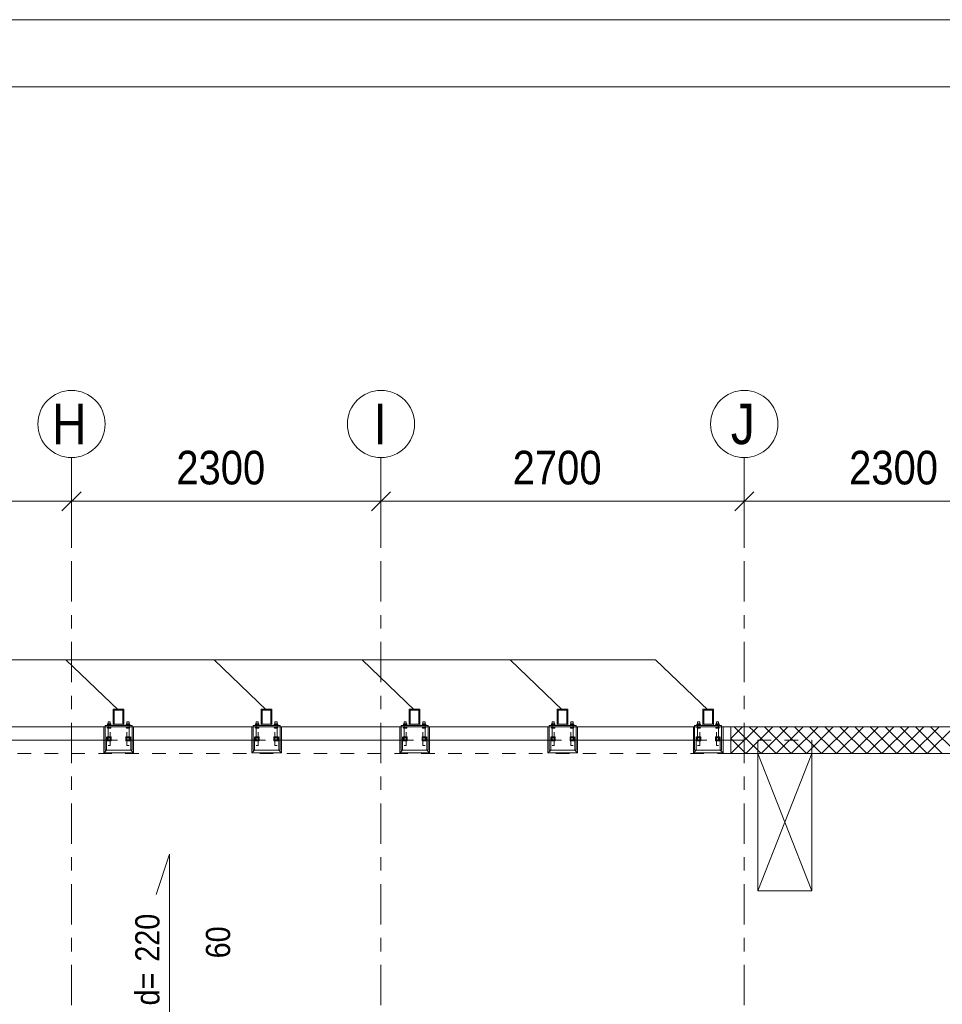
# Model space of a CAD drawing. Header units: millimetres. Extents: x -923 to -82, y -1402 to -808.
# Tile 71 of 109: x -639 to -571, y -881 to -808. Entities that reach past the tile are written whole.
import ezdxf

# ---------------------------------------------------------------- set-up
doc = ezdxf.new("R2010")
doc.units = ezdxf.units.MM
for name, pattern in [('XKITLINE00', [0]), ('XKITLINE01', [4, 1, -1, 1, -1]), ('XKITLINE03', [6, 3, -1, 1, -1])]:
    doc.linetypes.add(name, pattern=pattern)
for name, color, linetype, lineweight in [('Grafisch object', 3, 'Continuous', 0), ('Offset', 4, 'Continuous', 0), ('Onderdeel', 2, 'Continuous', 0), ('Onderdeel label', 2, 'Continuous', 0), ('Stramien', 4, 'Continuous', 0), ('Tekening kader', 3, 'Continuous', 0)]:
    doc.layers.add(name, color=color, linetype=linetype, lineweight=lineweight)
doc.styles.add('ARIAL', font='arial.ttf')

msp = doc.modelspace()

# ---------------------------------------------------------------- hatches: boundary and pattern name
at = {"layer": 'Onderdeel'}
h = msp.add_hatch(color=256, dxfattribs=at)
h.paths.add_polyline_path([(-631.416, -860.213), (-632.216, -860.213), (-632.216, -859.013), (-631.416, -859.013)], flags=17)
h.paths.add_polyline_path([(-632.136, -860.133), (-631.496, -860.133), (-631.496, -859.093), (-632.136, -859.093)])
h = msp.add_hatch(color=256, dxfattribs=at)
h.paths.add_polyline_path([(-620.416, -860.213), (-621.216, -860.213), (-621.216, -859.013), (-620.416, -859.013)], flags=17)
h.paths.add_polyline_path([(-621.136, -860.133), (-620.496, -860.133), (-620.496, -859.093), (-621.136, -859.093)])
h = msp.add_hatch(color=256, dxfattribs=at)
h.paths.add_polyline_path([(-609.416, -860.213), (-610.216, -860.213), (-610.216, -859.013), (-609.416, -859.013)], flags=17)
h.paths.add_polyline_path([(-610.136, -860.133), (-609.496, -860.133), (-609.496, -859.093), (-610.136, -859.093)])
h = msp.add_hatch(color=256, dxfattribs=at)
h.paths.add_polyline_path([(-598.416, -860.213), (-599.216, -860.213), (-599.216, -859.013), (-598.416, -859.013)], flags=17)
h.paths.add_polyline_path([(-599.136, -860.133), (-598.496, -860.133), (-598.496, -859.093), (-599.136, -859.093)])
h = msp.add_hatch(color=256, dxfattribs=at)
h.paths.add_polyline_path([(-587.606, -860.213), (-588.406, -860.213), (-588.406, -859.013), (-587.606, -859.013)], flags=17)
h.paths.add_polyline_path([(-588.326, -860.133), (-587.686, -860.133), (-587.686, -859.093), (-588.326, -859.093)])

# ---------------------------------------------------------------- linework, layer by layer
at = {"layer": 'Grafisch object', "linetype": 'XKITLINE00', "lineweight": 0}
for p, q in [((-699.319, -855.34), (-591.914, -855.34)), ((-635.724, -855.34), (-631.816, -859.093)), ((-624.724, -855.34), (-620.816, -859.093)), ((-613.724, -855.34), (-609.816, -859.093)), ((-602.724, -855.34), (-598.816, -859.093)), ((-591.914, -855.34), (-588.006, -859.093)), ((-580.305, -862.314), (-584.305, -872.517)), ((-580.305, -862.314), (-584.305, -862.314)), ((-584.305, -862.314), (-584.305, -872.517)), ((-584.304, -862.314), (-580.305, -872.517)), ((-580.305, -872.517), (-580.305, -862.314)), ((-584.305, -872.517), (-580.305, -872.517))]:
    msp.add_line(p, q, dxfattribs=at)
at = {"layer": 'Offset', "linetype": 'XKITLINE00', "lineweight": 0}
for p, q in [((-635.315, -846.554), (-635.315, -841.054)), ((-635.315, -846.554), (-635.315, -841.054)), ((-612.315, -846.554), (-612.315, -841.054)), ((-612.315, -846.554), (-612.315, -841.054)), ((-585.315, -846.554), (-585.315, -841.054)), ((-585.315, -846.554), (-585.315, -841.054)), ((-634.608, -842.847), (-636.022, -844.261)), ((-634.608, -842.847), (-636.022, -844.261)), ((-611.608, -842.847), (-613.022, -844.261)), ((-611.608, -842.847), (-613.022, -844.261)), ((-584.608, -842.847), (-586.022, -844.261)), ((-584.608, -842.847), (-586.022, -844.261)), ((-662.315, -843.554), (-635.315, -843.554)), ((-635.315, -843.554), (-612.315, -843.554)), ((-612.315, -843.554), (-585.315, -843.554)), ((-585.315, -843.554), (-562.315, -843.554))]:
    msp.add_line(p, q, dxfattribs=at)
at = {"layer": 'Offset'}
for p in [(-635.315, -843.554), (-635.315, -843.554), (-612.315, -843.554), (-612.315, -843.554), (-585.315, -843.554), (-585.315, -843.554)]:
    msp.add_point(p, dxfattribs=at)
at = {"layer": 'Onderdeel', "linetype": 'XKITLINE00', "lineweight": 0}
for p, q in [((-632.216, -860.213), (-632.216, -859.013)), ((-632.216, -859.013), (-631.416, -859.013)), ((-631.496, -859.093), (-632.136, -859.093)), ((-632.136, -859.093), (-632.136, -860.133)), ((-631.496, -860.133), (-631.496, -859.093)), ((-631.416, -859.013), (-631.416, -860.213)), ((-621.216, -860.213), (-621.216, -859.013)), ((-621.216, -859.013), (-620.416, -859.013)), ((-620.496, -859.093), (-621.136, -859.093)), ((-621.136, -859.093), (-621.136, -860.133)), ((-620.496, -860.133), (-620.496, -859.093)), ((-620.416, -859.013), (-620.416, -860.213)), ((-610.216, -860.213), (-610.216, -859.013)), ((-610.216, -859.013), (-609.416, -859.013)), ((-609.496, -859.093), (-610.136, -859.093)), ((-610.136, -859.093), (-610.136, -860.133)), ((-609.496, -860.133), (-609.496, -859.093)), ((-609.416, -859.013), (-609.416, -860.213)), ((-599.216, -860.213), (-599.216, -859.013)), ((-599.216, -859.013), (-598.416, -859.013)), ((-598.496, -859.093), (-599.136, -859.093)), ((-599.136, -859.093), (-599.136, -860.133)), ((-598.496, -860.133), (-598.496, -859.093)), ((-598.416, -859.013), (-598.416, -860.213)), ((-588.406, -860.213), (-588.406, -859.013)), ((-588.406, -859.013), (-587.606, -859.013)), ((-587.686, -859.093), (-588.326, -859.093)), ((-588.326, -859.093), (-588.326, -860.133)), ((-587.686, -860.133), (-587.686, -859.093)), ((-587.606, -859.013), (-587.606, -860.213)), ((-641.816, -860.314), (-632.816, -860.314)), ((-632.904, -860.314), (-632.816, -860.314)), ((-632.904, -862.264), (-632.904, -860.314)), ((-632.816, -862.064), (-632.816, -860.214)), ((-632.816, -860.214), (-630.816, -860.214)), ((-632.666, -860.174), (-632.366, -860.174)), ((-632.666, -860.174), (-632.666, -860.214)), ((-632.636, -860.094), (-632.396, -860.094)), ((-632.636, -860.094), (-632.636, -860.174)), ((-632.596, -859.964), (-632.436, -859.964)), ((-632.596, -860.094), (-632.596, -859.964)), ((-632.436, -860.094), (-632.436, -859.964)), ((-632.396, -860.094), (-632.396, -860.174)), ((-632.366, -860.174), (-632.366, -860.214)), ((-631.416, -860.213), (-632.216, -860.213)), ((-632.136, -860.133), (-631.496, -860.133)), ((-631.266, -860.174), (-630.966, -860.174)), ((-631.266, -860.174), (-631.266, -860.214)), ((-631.236, -860.094), (-630.996, -860.094)), ((-631.236, -860.094), (-631.236, -860.174)), ((-631.196, -859.964), (-631.036, -859.964)), ((-631.196, -860.094), (-631.196, -859.964)), ((-631.036, -860.094), (-631.036, -859.964)), ((-630.996, -860.174), (-630.996, -860.094)), ((-630.966, -860.214), (-630.966, -860.174)), ((-630.816, -862.064), (-630.816, -860.214)), ((-630.816, -860.314), (-630.704, -860.314)), ((-630.816, -860.314), (-621.816, -860.314)), ((-630.704, -862.264), (-630.704, -860.314)), ((-621.904, -860.314), (-621.816, -860.314)), ((-621.904, -862.264), (-621.904, -860.314)), ((-621.816, -862.064), (-621.816, -860.214)), ((-621.816, -860.214), (-619.816, -860.214)), ((-621.666, -860.174), (-621.366, -860.174)), ((-621.666, -860.174), (-621.666, -860.214)), ((-621.636, -860.094), (-621.396, -860.094)), ((-621.636, -860.094), (-621.636, -860.174)), ((-621.596, -859.964), (-621.436, -859.964)), ((-621.596, -860.094), (-621.596, -859.964)), ((-621.436, -860.094), (-621.436, -859.964)), ((-621.396, -860.094), (-621.396, -860.174)), ((-621.366, -860.174), (-621.366, -860.214)), ((-620.416, -860.213), (-621.216, -860.213)), ((-621.136, -860.133), (-620.496, -860.133)), ((-620.266, -860.174), (-619.966, -860.174)), ((-620.266, -860.174), (-620.266, -860.214)), ((-620.236, -860.094), (-619.996, -860.094)), ((-620.236, -860.094), (-620.236, -860.174)), ((-620.196, -859.964), (-620.036, -859.964)), ((-620.196, -860.094), (-620.196, -859.964)), ((-620.036, -860.094), (-620.036, -859.964)), ((-619.996, -860.174), (-619.996, -860.094)), ((-619.966, -860.214), (-619.966, -860.174)), ((-619.816, -862.064), (-619.816, -860.214)), ((-619.816, -860.314), (-610.816, -860.314)), ((-619.816, -860.314), (-619.704, -860.314)), ((-619.704, -862.264), (-619.704, -860.314)), ((-610.904, -860.314), (-610.816, -860.314)), ((-610.904, -862.264), (-610.904, -860.314)), ((-610.816, -862.064), (-610.816, -860.214)), ((-610.816, -860.214), (-608.816, -860.214)), ((-610.666, -860.174), (-610.366, -860.174)), ((-610.666, -860.174), (-610.666, -860.214)), ((-610.636, -860.094), (-610.396, -860.094)), ((-610.636, -860.094), (-610.636, -860.174)), ((-610.596, -859.964), (-610.436, -859.964)), ((-610.596, -860.094), (-610.596, -859.964)), ((-610.436, -860.094), (-610.436, -859.964)), ((-610.396, -860.094), (-610.396, -860.174)), ((-610.366, -860.174), (-610.366, -860.214)), ((-609.416, -860.213), (-610.216, -860.213)), ((-610.136, -860.133), (-609.496, -860.133)), ((-609.266, -860.174), (-608.966, -860.174)), ((-609.266, -860.174), (-609.266, -860.214)), ((-609.236, -860.094), (-608.996, -860.094)), ((-609.236, -860.094), (-609.236, -860.174)), ((-609.196, -859.964), (-609.036, -859.964)), ((-609.196, -860.094), (-609.196, -859.964)), ((-609.036, -860.094), (-609.036, -859.964)), ((-608.996, -860.174), (-608.996, -860.094)), ((-608.966, -860.214), (-608.966, -860.174)), ((-608.816, -862.064), (-608.816, -860.214)), ((-608.816, -860.314), (-599.816, -860.314)), ((-608.816, -860.314), (-608.704, -860.314)), ((-608.704, -862.264), (-608.704, -860.314)), ((-599.904, -860.314), (-599.816, -860.314)), ((-599.904, -862.264), (-599.904, -860.314)), ((-599.816, -862.064), (-599.816, -860.214)), ((-599.816, -860.214), (-597.816, -860.214)), ((-599.666, -860.174), (-599.366, -860.174)), ((-599.666, -860.174), (-599.666, -860.214)), ((-599.636, -860.094), (-599.396, -860.094)), ((-599.636, -860.094), (-599.636, -860.174)), ((-599.596, -859.964), (-599.436, -859.964)), ((-599.596, -860.094), (-599.596, -859.964)), ((-599.436, -860.094), (-599.436, -859.964)), ((-599.396, -860.094), (-599.396, -860.174)), ((-599.366, -860.174), (-599.366, -860.214)), ((-598.416, -860.213), (-599.216, -860.213)), ((-599.136, -860.133), (-598.496, -860.133)), ((-598.266, -860.174), (-597.966, -860.174)), ((-598.266, -860.174), (-598.266, -860.214)), ((-598.236, -860.094), (-597.996, -860.094)), ((-598.236, -860.094), (-598.236, -860.174)), ((-598.196, -859.964), (-598.036, -859.964)), ((-598.196, -860.094), (-598.196, -859.964)), ((-598.036, -860.094), (-598.036, -859.964)), ((-597.996, -860.174), (-597.996, -860.094)), ((-597.966, -860.214), (-597.966, -860.174)), ((-597.816, -862.064), (-597.816, -860.214)), ((-597.816, -860.314), (-589.006, -860.314)), ((-597.816, -860.314), (-597.704, -860.314)), ((-597.704, -862.264), (-597.704, -860.314)), ((-589.095, -860.314), (-589.006, -860.314)), ((-589.095, -862.264), (-589.095, -860.314)), ((-589.006, -862.064), (-589.006, -860.214)), ((-589.006, -860.214), (-587.006, -860.214)), ((-588.856, -860.174), (-588.556, -860.174)), ((-588.856, -860.174), (-588.856, -860.214)), ((-588.826, -860.094), (-588.586, -860.094)), ((-588.826, -860.094), (-588.826, -860.174)), ((-588.786, -859.964), (-588.626, -859.964)), ((-588.786, -860.094), (-588.786, -859.964)), ((-588.626, -860.094), (-588.626, -859.964)), ((-588.586, -860.094), (-588.586, -860.174)), ((-588.556, -860.174), (-588.556, -860.214)), ((-587.606, -860.213), (-588.406, -860.213)), ((-588.326, -860.133), (-587.686, -860.133)), ((-587.456, -860.174), (-587.156, -860.174)), ((-587.456, -860.174), (-587.456, -860.214)), ((-587.426, -860.094), (-587.186, -860.094)), ((-587.426, -860.094), (-587.426, -860.174)), ((-587.386, -859.964), (-587.226, -859.964)), ((-587.386, -860.094), (-587.386, -859.964)), ((-587.226, -860.094), (-587.226, -859.964)), ((-587.186, -860.174), (-587.186, -860.094)), ((-587.156, -860.214), (-587.156, -860.174)), ((-587.006, -862.064), (-587.006, -860.214)), ((-587.006, -860.314), (-586.314, -860.314)), ((-587.006, -860.314), (-586.895, -860.314)), ((-586.895, -862.264), (-586.895, -860.314)), ((-586.314, -862.314), (-584.314, -860.314)), ((-586.314, -861.191), (-585.437, -860.314)), ((-586.314, -862.314), (-586.314, -860.314)), ((-516.316, -860.314), (-586.314, -860.314)), ((-585.192, -861.191), (-586.069, -860.314)), ((-585.192, -862.314), (-583.192, -860.314)), ((-584.63, -860.63), (-584.947, -860.314)), ((-582.947, -862.314), (-584.63, -860.63)), ((-584.069, -862.314), (-582.069, -860.314)), ((-581.824, -862.314), (-583.824, -860.314)), ((-582.947, -862.314), (-580.947, -860.314)), ((-580.702, -862.314), (-582.702, -860.314)), ((-581.824, -862.314), (-579.824, -860.314)), ((-579.579, -862.314), (-581.579, -860.314)), ((-580.702, -862.314), (-578.702, -860.314)), ((-578.456, -862.314), (-580.456, -860.314)), ((-579.579, -862.314), (-577.579, -860.314)), ((-577.334, -862.314), (-579.334, -860.314)), ((-578.456, -862.314), (-576.456, -860.314)), ((-576.211, -862.314), (-578.211, -860.314)), ((-577.334, -862.314), (-575.334, -860.314)), ((-575.089, -862.314), (-577.089, -860.314)), ((-576.211, -862.314), (-574.211, -860.314)), ((-573.966, -862.314), (-575.966, -860.314)), ((-575.089, -862.314), (-573.089, -860.314)), ((-572.844, -862.314), (-574.844, -860.314)), ((-573.966, -862.314), (-571.966, -860.314)), ((-571.721, -862.314), (-573.721, -860.314)), ((-572.844, -862.314), (-570.844, -860.314)), ((-570.599, -862.314), (-572.599, -860.314)), ((-571.721, -862.314), (-569.721, -860.314)), ((-569.476, -862.314), (-571.476, -860.314)), ((-641.704, -861.314), (-632.904, -861.314)), ((-641.704, -861.315), (-632.904, -861.316)), ((-632.666, -861.062), (-632.366, -861.062)), ((-632.666, -861.062), (-632.666, -861.362)), ((-632.666, -861.362), (-632.366, -861.362)), ((-632.636, -861.074), (-632.396, -861.074)), ((-632.636, -861.074), (-632.636, -861.351)), ((-632.636, -861.351), (-632.396, -861.351)), ((-632.596, -861.132), (-632.436, -861.132)), ((-632.596, -861.132), (-632.596, -861.292)), ((-632.596, -861.292), (-632.436, -861.292)), ((-632.436, -861.292), (-632.436, -861.132)), ((-632.396, -861.351), (-632.396, -861.074)), ((-632.366, -861.362), (-632.366, -861.062)), ((-630.966, -861.062), (-631.266, -861.062)), ((-631.266, -861.062), (-631.266, -861.362)), ((-631.266, -861.362), (-630.966, -861.362)), ((-630.996, -861.074), (-631.236, -861.074)), ((-631.236, -861.074), (-631.236, -861.351)), ((-631.236, -861.351), (-630.996, -861.351)), ((-631.036, -861.132), (-631.196, -861.132)), ((-631.196, -861.132), (-631.196, -861.292)), ((-631.196, -861.292), (-631.036, -861.292)), ((-631.036, -861.292), (-631.036, -861.132)), ((-630.996, -861.351), (-630.996, -861.074)), ((-630.966, -861.362), (-630.966, -861.062)), ((-630.704, -861.314), (-621.904, -861.314)), ((-630.704, -861.316), (-621.904, -861.316)), ((-621.666, -861.062), (-621.366, -861.062)), ((-621.666, -861.062), (-621.666, -861.362)), ((-621.666, -861.362), (-621.366, -861.362)), ((-621.636, -861.074), (-621.396, -861.074)), ((-621.636, -861.074), (-621.636, -861.351)), ((-621.636, -861.351), (-621.396, -861.351)), ((-621.596, -861.132), (-621.436, -861.132)), ((-621.596, -861.132), (-621.596, -861.292)), ((-621.596, -861.292), (-621.436, -861.292)), ((-621.436, -861.292), (-621.436, -861.132)), ((-621.396, -861.351), (-621.396, -861.074)), ((-621.366, -861.362), (-621.366, -861.062)), ((-619.966, -861.062), (-620.266, -861.062)), ((-620.266, -861.062), (-620.266, -861.362)), ((-620.266, -861.362), (-619.966, -861.362)), ((-619.996, -861.074), (-620.236, -861.074)), ((-620.236, -861.074), (-620.236, -861.351)), ((-620.236, -861.351), (-619.996, -861.351)), ((-620.036, -861.132), (-620.196, -861.132)), ((-620.196, -861.132), (-620.196, -861.292)), ((-620.196, -861.292), (-620.036, -861.292)), ((-620.036, -861.292), (-620.036, -861.132)), ((-619.996, -861.351), (-619.996, -861.074)), ((-619.966, -861.362), (-619.966, -861.062)), ((-619.704, -861.314), (-610.904, -861.314)), ((-619.704, -861.316), (-610.904, -861.317)), ((-610.666, -861.062), (-610.366, -861.062)), ((-610.666, -861.062), (-610.666, -861.362)), ((-610.666, -861.362), (-610.366, -861.362)), ((-610.636, -861.074), (-610.396, -861.074)), ((-610.636, -861.074), (-610.636, -861.351)), ((-610.636, -861.351), (-610.396, -861.351)), ((-610.596, -861.132), (-610.436, -861.132)), ((-610.596, -861.132), (-610.596, -861.292)), ((-610.596, -861.292), (-610.436, -861.292)), ((-610.436, -861.292), (-610.436, -861.132)), ((-610.396, -861.351), (-610.396, -861.074)), ((-610.366, -861.362), (-610.366, -861.062)), ((-608.966, -861.062), (-609.266, -861.062)), ((-609.266, -861.062), (-609.266, -861.362)), ((-609.266, -861.362), (-608.966, -861.362)), ((-608.996, -861.074), (-609.236, -861.074)), ((-609.236, -861.074), (-609.236, -861.351)), ((-609.236, -861.351), (-608.996, -861.351)), ((-609.036, -861.132), (-609.196, -861.132)), ((-609.196, -861.132), (-609.196, -861.292)), ((-609.196, -861.292), (-609.036, -861.292)), ((-609.036, -861.292), (-609.036, -861.132)), ((-608.996, -861.351), (-608.996, -861.074)), ((-608.966, -861.362), (-608.966, -861.062)), ((-608.704, -861.314), (-599.904, -861.314)), ((-608.704, -861.317), (-599.904, -861.317)), ((-599.666, -861.062), (-599.366, -861.062)), ((-599.666, -861.062), (-599.666, -861.362)), ((-599.666, -861.362), (-599.366, -861.362)), ((-599.636, -861.074), (-599.396, -861.074)), ((-599.636, -861.074), (-599.636, -861.351)), ((-599.636, -861.351), (-599.396, -861.351)), ((-599.596, -861.132), (-599.436, -861.132)), ((-599.596, -861.132), (-599.596, -861.292)), ((-599.596, -861.292), (-599.436, -861.292)), ((-599.436, -861.292), (-599.436, -861.132)), ((-599.396, -861.351), (-599.396, -861.074)), ((-599.366, -861.362), (-599.366, -861.062)), ((-597.966, -861.062), (-598.266, -861.062)), ((-598.266, -861.062), (-598.266, -861.362)), ((-598.266, -861.362), (-597.966, -861.362)), ((-597.996, -861.074), (-598.236, -861.074)), ((-598.236, -861.074), (-598.236, -861.351)), ((-598.236, -861.351), (-597.996, -861.351)), ((-598.036, -861.132), (-598.196, -861.132)), ((-598.196, -861.132), (-598.196, -861.292)), ((-598.196, -861.292), (-598.036, -861.292)), ((-598.036, -861.292), (-598.036, -861.132)), ((-597.996, -861.351), (-597.996, -861.074)), ((-597.966, -861.362), (-597.966, -861.062)), ((-597.704, -861.314), (-589.095, -861.314)), ((-597.704, -861.317), (-589.095, -861.318)), ((-588.856, -861.062), (-588.556, -861.062)), ((-588.856, -861.062), (-588.856, -861.362)), ((-588.856, -861.362), (-588.556, -861.362)), ((-588.826, -861.074), (-588.586, -861.074)), ((-588.826, -861.074), (-588.826, -861.351)), ((-588.826, -861.351), (-588.586, -861.351)), ((-588.786, -861.132), (-588.626, -861.132)), ((-588.786, -861.132), (-588.786, -861.292)), ((-588.786, -861.292), (-588.626, -861.292)), ((-588.626, -861.292), (-588.626, -861.132)), ((-588.586, -861.351), (-588.586, -861.074)), ((-588.556, -861.362), (-588.556, -861.062)), ((-587.156, -861.062), (-587.456, -861.062)), ((-587.456, -861.062), (-587.456, -861.362)), ((-587.456, -861.362), (-587.156, -861.362)), ((-587.186, -861.074), (-587.426, -861.074)), ((-587.426, -861.074), (-587.426, -861.351)), ((-587.426, -861.351), (-587.186, -861.351)), ((-587.226, -861.132), (-587.386, -861.132)), ((-587.386, -861.132), (-587.386, -861.292)), ((-587.386, -861.292), (-587.226, -861.292)), ((-587.226, -861.292), (-587.226, -861.132)), ((-587.186, -861.351), (-587.186, -861.074)), ((-587.156, -861.362), (-587.156, -861.062)), ((-586.895, -861.314), (-586.314, -861.314)), ((-586.895, -861.318), (-586.314, -861.318)), ((-585.753, -861.752), (-586.314, -861.191)), ((-584.069, -862.314), (-585.192, -861.191)), ((-632.904, -862.264), (-632.704, -862.064)), ((-632.816, -862.064), (-630.816, -862.064)), ((-630.904, -862.064), (-630.704, -862.264)), ((-621.904, -862.264), (-621.704, -862.064)), ((-621.816, -862.064), (-619.816, -862.064)), ((-619.904, -862.064), (-619.704, -862.264)), ((-610.904, -862.264), (-610.704, -862.064)), ((-610.816, -862.064), (-608.816, -862.064)), ((-608.904, -862.064), (-608.704, -862.264)), ((-599.904, -862.264), (-599.704, -862.064)), ((-599.816, -862.064), (-597.816, -862.064)), ((-597.904, -862.064), (-597.704, -862.264)), ((-589.095, -862.264), (-588.895, -862.064)), ((-589.006, -862.064), (-587.006, -862.064)), ((-587.095, -862.064), (-586.895, -862.264)), ((-585.192, -862.314), (-585.753, -861.752)), ((-630.704, -862.264), (-632.904, -862.264)), ((-619.704, -862.264), (-621.904, -862.264)), ((-608.704, -862.264), (-610.904, -862.264)), ((-597.704, -862.264), (-599.904, -862.264)), ((-586.895, -862.264), (-589.095, -862.264)), ((-586.314, -862.314), (-586.314, -862.314)), ((-586.314, -862.314), (-586.314, -862.314)), ((-586.314, -862.314), (-586.314, -862.314)), ((-586.314, -862.314), (-516.316, -862.314)), ((-584.305, -872.517), (-584.314, -862.314)), ((-580.305, -872.517), (-580.305, -862.314)), ((-584.305, -872.517), (-580.305, -872.517))]:
    msp.add_line(p, q, dxfattribs=at)
at = {"layer": 'Onderdeel', "linetype": 'XKITLINE01', "lineweight": 0}
for p, q in [((-468.814, -860.314), (-860.814, -860.314)), ((-632.816, -860.314), (-632.816, -860.214)), ((-632.816, -860.214), (-630.816, -860.214)), ((-632.816, -860.214), (-630.816, -860.214)), ((-632.816, -860.314), (-630.816, -860.314)), ((-632.816, -860.314), (-630.816, -860.314)), ((-632.816, -860.314), (-630.816, -860.314)), ((-632.816, -860.314), (-630.816, -860.314)), ((-632.704, -862.064), (-632.704, -860.314)), ((-632.666, -860.214), (-632.366, -860.214)), ((-632.666, -860.314), (-632.366, -860.314)), ((-632.666, -860.314), (-632.666, -860.354)), ((-632.666, -860.354), (-632.366, -860.354)), ((-632.636, -860.174), (-632.396, -860.174)), ((-632.636, -860.354), (-632.396, -860.354)), ((-632.636, -860.354), (-632.636, -860.434)), ((-632.636, -860.434), (-632.396, -860.434)), ((-632.596, -860.094), (-632.596, -861.714)), ((-632.436, -861.714), (-632.436, -860.094)), ((-632.396, -860.354), (-632.396, -860.434)), ((-632.366, -860.314), (-632.366, -860.354)), ((-631.266, -860.214), (-630.966, -860.214)), ((-630.966, -860.314), (-631.266, -860.314)), ((-631.266, -860.314), (-631.266, -860.354)), ((-630.966, -860.354), (-631.266, -860.354)), ((-631.236, -860.174), (-630.996, -860.174)), ((-630.996, -860.354), (-631.236, -860.354)), ((-631.236, -860.354), (-631.236, -860.434)), ((-630.996, -860.434), (-631.236, -860.434)), ((-631.196, -861.714), (-631.196, -860.094)), ((-631.036, -860.094), (-631.036, -861.714)), ((-630.996, -860.354), (-630.996, -860.434)), ((-630.966, -860.314), (-630.966, -860.354)), ((-630.904, -862.064), (-630.904, -860.314)), ((-630.816, -860.214), (-630.816, -860.314)), ((-621.816, -860.314), (-621.816, -860.214)), ((-621.816, -860.214), (-619.816, -860.214)), ((-621.816, -860.214), (-619.816, -860.214)), ((-621.816, -860.314), (-619.816, -860.314)), ((-621.816, -860.314), (-619.816, -860.314)), ((-621.816, -860.314), (-619.816, -860.314)), ((-621.816, -860.314), (-619.816, -860.314)), ((-621.704, -862.064), (-621.704, -860.314)), ((-621.666, -860.214), (-621.366, -860.214)), ((-621.666, -860.314), (-621.366, -860.314)), ((-621.666, -860.314), (-621.666, -860.354)), ((-621.666, -860.354), (-621.366, -860.354)), ((-621.636, -860.174), (-621.396, -860.174)), ((-621.636, -860.354), (-621.396, -860.354)), ((-621.636, -860.354), (-621.636, -860.434)), ((-621.636, -860.434), (-621.396, -860.434)), ((-621.596, -860.094), (-621.596, -861.714)), ((-621.436, -861.714), (-621.436, -860.094)), ((-621.396, -860.354), (-621.396, -860.434)), ((-621.366, -860.314), (-621.366, -860.354)), ((-620.266, -860.214), (-619.966, -860.214)), ((-619.966, -860.314), (-620.266, -860.314)), ((-620.266, -860.314), (-620.266, -860.354)), ((-619.966, -860.354), (-620.266, -860.354)), ((-620.236, -860.174), (-619.996, -860.174)), ((-619.996, -860.354), (-620.236, -860.354)), ((-620.236, -860.354), (-620.236, -860.434)), ((-619.996, -860.434), (-620.236, -860.434)), ((-620.196, -861.714), (-620.196, -860.094)), ((-620.036, -860.094), (-620.036, -861.714)), ((-619.996, -860.354), (-619.996, -860.434)), ((-619.966, -860.314), (-619.966, -860.354)), ((-619.904, -862.064), (-619.904, -860.314)), ((-619.816, -860.214), (-619.816, -860.314)), ((-610.816, -860.314), (-610.816, -860.214)), ((-610.816, -860.214), (-608.816, -860.214)), ((-610.816, -860.214), (-608.816, -860.214)), ((-610.816, -860.314), (-608.816, -860.314)), ((-610.816, -860.314), (-608.816, -860.314)), ((-610.816, -860.314), (-608.816, -860.314)), ((-610.816, -860.314), (-608.816, -860.314)), ((-610.704, -862.064), (-610.704, -860.314)), ((-610.666, -860.214), (-610.366, -860.214)), ((-610.666, -860.314), (-610.366, -860.314)), ((-610.666, -860.314), (-610.666, -860.354)), ((-610.666, -860.354), (-610.366, -860.354)), ((-610.636, -860.174), (-610.396, -860.174)), ((-610.636, -860.354), (-610.396, -860.354)), ((-610.636, -860.354), (-610.636, -860.434)), ((-610.636, -860.434), (-610.396, -860.434)), ((-610.596, -860.094), (-610.596, -861.714)), ((-610.436, -861.714), (-610.436, -860.094)), ((-610.396, -860.354), (-610.396, -860.434)), ((-610.366, -860.314), (-610.366, -860.354)), ((-609.266, -860.214), (-608.966, -860.214)), ((-608.966, -860.314), (-609.266, -860.314)), ((-609.266, -860.314), (-609.266, -860.354)), ((-608.966, -860.354), (-609.266, -860.354)), ((-609.236, -860.174), (-608.996, -860.174)), ((-608.996, -860.354), (-609.236, -860.354)), ((-609.236, -860.354), (-609.236, -860.434)), ((-608.996, -860.434), (-609.236, -860.434)), ((-609.196, -861.714), (-609.196, -860.094)), ((-609.036, -860.094), (-609.036, -861.714)), ((-608.996, -860.354), (-608.996, -860.434)), ((-608.966, -860.314), (-608.966, -860.354)), ((-608.904, -862.064), (-608.904, -860.314)), ((-608.816, -860.214), (-608.816, -860.314)), ((-599.816, -860.314), (-599.816, -860.214)), ((-599.816, -860.214), (-597.816, -860.214)), ((-599.816, -860.214), (-597.816, -860.214)), ((-599.816, -860.314), (-597.816, -860.314)), ((-599.816, -860.314), (-597.816, -860.314)), ((-599.816, -860.314), (-597.816, -860.314)), ((-599.816, -860.314), (-597.816, -860.314)), ((-599.704, -862.064), (-599.704, -860.314)), ((-599.666, -860.214), (-599.366, -860.214)), ((-599.666, -860.314), (-599.366, -860.314)), ((-599.666, -860.314), (-599.666, -860.354)), ((-599.666, -860.354), (-599.366, -860.354)), ((-599.636, -860.174), (-599.396, -860.174)), ((-599.636, -860.354), (-599.396, -860.354)), ((-599.636, -860.354), (-599.636, -860.434)), ((-599.636, -860.434), (-599.396, -860.434)), ((-599.596, -860.094), (-599.596, -861.714)), ((-599.436, -861.714), (-599.436, -860.094)), ((-599.396, -860.354), (-599.396, -860.434)), ((-599.366, -860.314), (-599.366, -860.354)), ((-598.266, -860.214), (-597.966, -860.214)), ((-597.966, -860.314), (-598.266, -860.314)), ((-598.266, -860.314), (-598.266, -860.354)), ((-597.966, -860.354), (-598.266, -860.354)), ((-598.236, -860.174), (-597.996, -860.174)), ((-597.996, -860.354), (-598.236, -860.354)), ((-598.236, -860.354), (-598.236, -860.434)), ((-597.996, -860.434), (-598.236, -860.434)), ((-598.196, -861.714), (-598.196, -860.094)), ((-598.036, -860.094), (-598.036, -861.714)), ((-597.996, -860.354), (-597.996, -860.434)), ((-597.966, -860.314), (-597.966, -860.354)), ((-597.904, -862.064), (-597.904, -860.314)), ((-597.816, -860.214), (-597.816, -860.314)), ((-589.006, -860.314), (-589.006, -860.214)), ((-589.006, -860.214), (-587.006, -860.214)), ((-589.006, -860.214), (-587.006, -860.214)), ((-589.006, -860.314), (-513.816, -860.314)), ((-589.006, -860.314), (-587.006, -860.314)), ((-589.006, -860.314), (-587.006, -860.314)), ((-589.006, -860.314), (-587.006, -860.314)), ((-588.895, -862.064), (-588.895, -860.314)), ((-588.856, -860.214), (-588.556, -860.214)), ((-588.856, -860.314), (-588.556, -860.314)), ((-588.856, -860.314), (-588.856, -860.354)), ((-588.856, -860.354), (-588.556, -860.354)), ((-588.826, -860.174), (-588.586, -860.174)), ((-588.826, -860.354), (-588.586, -860.354)), ((-588.826, -860.354), (-588.826, -860.434)), ((-588.826, -860.434), (-588.586, -860.434)), ((-588.786, -860.094), (-588.786, -861.714)), ((-588.626, -861.714), (-588.626, -860.094)), ((-588.586, -860.354), (-588.586, -860.434)), ((-588.556, -860.314), (-588.556, -860.354)), ((-587.456, -860.214), (-587.156, -860.214)), ((-587.156, -860.314), (-587.456, -860.314)), ((-587.456, -860.314), (-587.456, -860.354)), ((-587.156, -860.354), (-587.456, -860.354)), ((-587.426, -860.174), (-587.186, -860.174)), ((-587.186, -860.354), (-587.426, -860.354)), ((-587.426, -860.354), (-587.426, -860.434)), ((-587.186, -860.434), (-587.426, -860.434)), ((-587.386, -861.714), (-587.386, -860.094)), ((-587.226, -860.094), (-587.226, -861.714)), ((-587.186, -860.354), (-587.186, -860.434)), ((-587.156, -860.314), (-587.156, -860.354)), ((-587.095, -862.064), (-587.095, -860.314)), ((-587.006, -860.214), (-587.006, -860.314)), ((-632.904, -861.314), (-630.704, -861.314)), ((-632.904, -861.316), (-630.704, -861.316)), ((-632.366, -861.062), (-632.666, -861.062)), ((-632.666, -861.062), (-632.666, -861.362)), ((-632.666, -861.362), (-632.366, -861.362)), ((-632.396, -861.074), (-632.636, -861.074)), ((-632.636, -861.074), (-632.636, -861.351)), ((-632.636, -861.351), (-632.396, -861.351)), ((-632.396, -861.351), (-632.396, -861.074)), ((-632.366, -861.362), (-632.366, -861.062)), ((-630.966, -861.062), (-631.266, -861.062)), ((-631.266, -861.062), (-631.266, -861.362)), ((-631.266, -861.362), (-630.966, -861.362)), ((-630.996, -861.074), (-631.236, -861.074)), ((-631.236, -861.074), (-631.236, -861.351)), ((-631.236, -861.351), (-630.996, -861.351)), ((-630.996, -861.351), (-630.996, -861.074)), ((-630.966, -861.362), (-630.966, -861.062)), ((-621.904, -861.314), (-619.704, -861.314)), ((-621.904, -861.316), (-619.704, -861.316)), ((-621.366, -861.062), (-621.666, -861.062)), ((-621.666, -861.062), (-621.666, -861.362)), ((-621.666, -861.362), (-621.366, -861.362)), ((-621.396, -861.074), (-621.636, -861.074)), ((-621.636, -861.074), (-621.636, -861.351)), ((-621.636, -861.351), (-621.396, -861.351)), ((-621.396, -861.351), (-621.396, -861.074)), ((-621.366, -861.362), (-621.366, -861.062)), ((-619.966, -861.062), (-620.266, -861.062)), ((-620.266, -861.062), (-620.266, -861.362)), ((-620.266, -861.362), (-619.966, -861.362)), ((-619.996, -861.074), (-620.236, -861.074)), ((-620.236, -861.074), (-620.236, -861.351)), ((-620.236, -861.351), (-619.996, -861.351)), ((-619.996, -861.351), (-619.996, -861.074)), ((-619.966, -861.362), (-619.966, -861.062)), ((-610.904, -861.314), (-608.704, -861.314)), ((-610.904, -861.317), (-608.704, -861.317)), ((-610.366, -861.062), (-610.666, -861.062)), ((-610.666, -861.062), (-610.666, -861.362)), ((-610.666, -861.362), (-610.366, -861.362)), ((-610.396, -861.074), (-610.636, -861.074)), ((-610.636, -861.074), (-610.636, -861.351)), ((-610.636, -861.351), (-610.396, -861.351)), ((-610.396, -861.351), (-610.396, -861.074)), ((-610.366, -861.362), (-610.366, -861.062)), ((-608.966, -861.062), (-609.266, -861.062)), ((-609.266, -861.062), (-609.266, -861.362)), ((-609.266, -861.362), (-608.966, -861.362)), ((-608.996, -861.074), (-609.236, -861.074)), ((-609.236, -861.074), (-609.236, -861.351)), ((-609.236, -861.351), (-608.996, -861.351)), ((-608.996, -861.351), (-608.996, -861.074)), ((-608.966, -861.362), (-608.966, -861.062)), ((-599.904, -861.314), (-597.704, -861.314)), ((-599.904, -861.317), (-597.704, -861.317)), ((-599.366, -861.062), (-599.666, -861.062)), ((-599.666, -861.062), (-599.666, -861.362)), ((-599.666, -861.362), (-599.366, -861.362)), ((-599.396, -861.074), (-599.636, -861.074)), ((-599.636, -861.074), (-599.636, -861.351)), ((-599.636, -861.351), (-599.396, -861.351)), ((-599.396, -861.351), (-599.396, -861.074)), ((-599.366, -861.362), (-599.366, -861.062)), ((-597.966, -861.062), (-598.266, -861.062)), ((-598.266, -861.062), (-598.266, -861.362)), ((-598.266, -861.362), (-597.966, -861.362)), ((-597.996, -861.074), (-598.236, -861.074)), ((-598.236, -861.074), (-598.236, -861.351)), ((-598.236, -861.351), (-597.996, -861.351)), ((-597.996, -861.351), (-597.996, -861.074)), ((-597.966, -861.362), (-597.966, -861.062)), ((-589.095, -861.314), (-586.895, -861.314)), ((-589.095, -861.318), (-586.895, -861.318)), ((-588.556, -861.062), (-588.856, -861.062)), ((-588.856, -861.062), (-588.856, -861.362)), ((-588.856, -861.362), (-588.556, -861.362)), ((-588.586, -861.074), (-588.826, -861.074)), ((-588.826, -861.074), (-588.826, -861.351)), ((-588.826, -861.351), (-588.586, -861.351)), ((-588.586, -861.351), (-588.586, -861.074)), ((-588.556, -861.362), (-588.556, -861.062)), ((-587.156, -861.062), (-587.456, -861.062)), ((-587.456, -861.062), (-587.456, -861.362)), ((-587.456, -861.362), (-587.156, -861.362)), ((-587.186, -861.074), (-587.426, -861.074)), ((-587.426, -861.074), (-587.426, -861.351)), ((-587.426, -861.351), (-587.186, -861.351)), ((-587.186, -861.351), (-587.186, -861.074)), ((-587.156, -861.362), (-587.156, -861.062)), ((-586.314, -861.314), (-580.305, -861.314)), ((-586.314, -861.318), (-584.315, -861.318)), ((-584.314, -862.314), (-584.315, -861.318)), ((-580.305, -862.314), (-580.305, -861.313)), ((-632.704, -862.064), (-630.904, -862.064)), ((-632.596, -861.714), (-632.436, -861.714)), ((-631.036, -861.714), (-631.196, -861.714)), ((-621.704, -862.064), (-619.904, -862.064)), ((-621.596, -861.714), (-621.436, -861.714)), ((-620.036, -861.714), (-620.196, -861.714)), ((-610.704, -862.064), (-608.904, -862.064)), ((-610.596, -861.714), (-610.436, -861.714)), ((-609.036, -861.714), (-609.196, -861.714)), ((-599.704, -862.064), (-597.904, -862.064)), ((-599.596, -861.714), (-599.436, -861.714)), ((-598.036, -861.714), (-598.196, -861.714)), ((-588.895, -862.064), (-587.095, -862.064)), ((-588.786, -861.714), (-588.626, -861.714)), ((-587.226, -861.714), (-587.386, -861.714)), ((-715.316, -862.314), (-468.814, -862.314))]:
    msp.add_line(p, q, dxfattribs=at)
at = {"layer": 'Onderdeel label', "linetype": 'XKITLINE00', "lineweight": 0}
for p in [(-629.027, -872.782), (-628.024, -900.282)]:
    msp.add_line(p, (-628.027, -869.782), dxfattribs=at)
at = {"layer": 'Stramien', "linetype": 'XKITLINE03', "lineweight": 0}
for p, q in [((-635.315, -1103.014), (-635.315, -840.314)), ((-612.315, -1103.014), (-612.315, -840.314)), ((-585.315, -1103.014), (-585.315, -840.314)), ((-880.815, -860.314), (-445.815, -860.314))]:
    msp.add_line(p, q, dxfattribs=at)
at = {"layer": 'Stramien', "linetype": 'XKITLINE00', "lineweight": 0}
for centre in [(-635.315, -837.814), (-612.315, -837.814), (-585.315, -837.814)]:
    msp.add_circle(centre, 2.5, dxfattribs=at)
at = {"layer": 'Tekening kader', "linetype": 'XKITLINE00', "lineweight": 0}
for p, q in [((-81.667, -807.761), (-922.667, -807.761)), ((-86.667, -812.761), (-917.667, -812.761))]:
    msp.add_line(p, q, dxfattribs=at)

# ---------------------------------------------------------------- texts
at = {"layer": 'Offset', "style": 'ARIAL', "width": 0.85}
for s, p in [('2300', (-627.523, -842.304)), ('2700', (-602.523, -842.304)), ('2300', (-577.523, -842.304))]:
    msp.add_text(s, height=2.5, dxfattribs=at).set_placement(p)
at = {"layer": 'Onderdeel label', "style": 'ARIAL', "width": 0.85}
for s, p in [('220', (-628.776, -877.782)), ('60', (-623.526, -877.532)), ('d=', (-628.776, -881.032))]:
    msp.add_text(s, height=1.8, rotation=90.00601, dxfattribs=at).set_placement(p)
at = {"layer": 'Stramien', "style": 'ARIAL', "width": 0.85}
for s, p in [('H', (-636.759, -839.314)), ('I', (-612.871, -839.314)), ('J', (-586.315, -839.314))]:
    msp.add_text(s, height=3, dxfattribs=at).set_placement(p)

doc.saveas('drawing.dxf')
